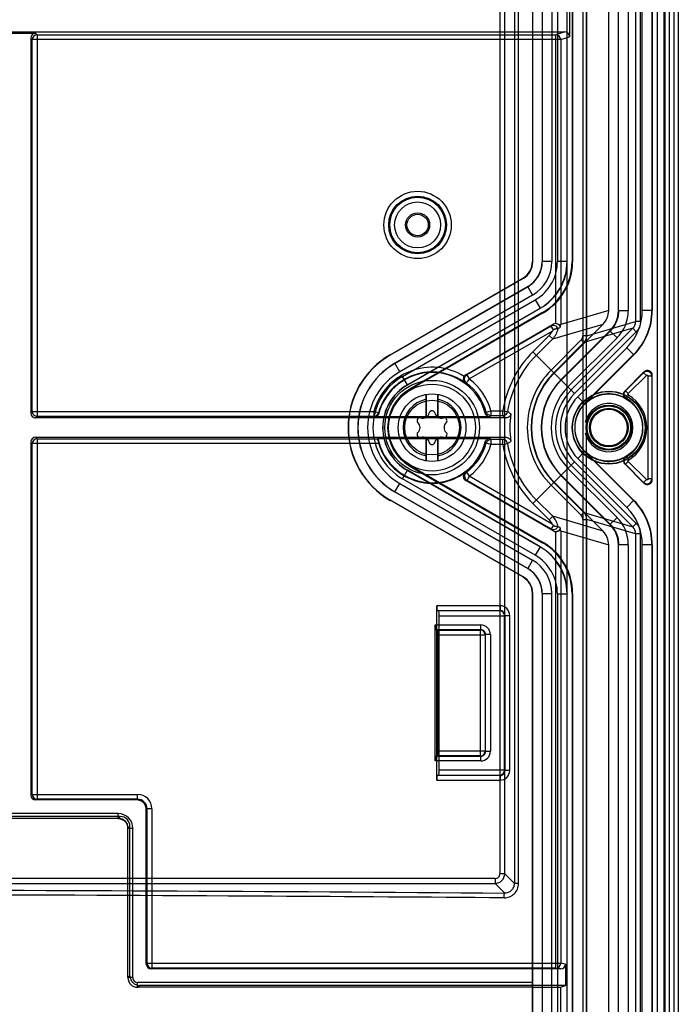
# Model space of a CAD drawing. Header units: millimetres. Extents: x 29 to 244, y 45 to 342.
# Tile 9 of 13: x 176 to 244, y 119 to 221. Entities that reach past the tile are written whole.
import ezdxf

# ---------------------------------------------------------------- set-up
doc = ezdxf.new("R2010")
doc.units = ezdxf.units.MM
doc.header["$LTSCALE"] = 25.054932
doc.layers.get('0').update_dxf_attribs({"linetype": 'CONTINUOUS'})

msp = doc.modelspace()

# ---------------------------------------------------------------- linework, layer by layer
at = {"color": 7, "linetype": 'Continuous'}
for p, q in [((243.86, 337.41), (243.86, 48.81)), ((226.89, 327.57), (226.89, 131.38)), ((227.32, 131.38), (227.32, 327.57)), ((232.32, 327.57), (232.32, 58.55)), ((234, 58.48), (234, 327.52)), ((234.36, 58.11), (234.36, 327.85)), ((225.38, 326.64), (225.38, 132.39)), ((225.88, 132.39), (225.88, 326.64)), ((242.49, 60.48), (242.49, 325.74)), ((242.94, 59.82), (242.94, 326.19)), ((243.44, 59.82), (243.44, 326.19)), ((241.66, 323.41), (241.66, 62.81)), ((242.36, 318.11), (242.36, 71.47)), ((239.44, 314.26), (239.44, 189.61)), ((239.94, 189.61), (239.94, 314.26)), ((233.98, 311.72), (233.98, 188.12)), ((234.38, 188.12), (234.38, 311.72)), ((236.66, 190.76), (236.66, 309.92)), ((237.66, 190.76), (237.66, 309.91)), ((237.68, 190.74), (237.68, 309.94)), ((238.68, 309.94), (238.68, 190.74)), ((240.13, 190.77), (240.13, 309.89)), ((241.13, 309.89), (241.13, 190.77)), ((241.16, 309.91), (241.16, 190.76)), ((228.76, 295.07), (228.76, 195.82)), ((228.79, 195.8), (228.79, 295.09)), ((229.76, 295.07), (229.76, 195.82)), ((229.77, 295.08), (229.77, 195.81)), ((230.77, 295.08), (230.77, 195.81)), ((231.34, 295.07), (231.34, 195.83)), ((232.34, 195.83), (232.34, 295.07)), ((232.36, 195.82), (232.36, 295.07)), ((232.86, 295.07), (232.86, 195.82)), ((232.91, 295.09), (232.91, 195.79)), ((232.6, 222.11), (232.6, 219.11)), ((132.21, 219.61), (232.1, 219.61)), ((174.02, 219.47), (177.3, 219.47)), ((177.46, 219.31), (177.3, 219.47)), ((232.1, 219.61), (231.18, 219.31)), ((176.8, 218.97), (176.8, 180.11)), ((176.8, 218.97), (176.96, 218.81)), ((231.68, 218.81), (176.96, 218.81)), ((176.96, 180.28), (176.96, 218.81)), ((177.46, 219.31), (231.18, 219.31)), ((177.46, 219.31), (177.46, 179.78)), ((231.18, 189.39), (231.18, 219.31)), ((231.68, 218.81), (232.6, 219.11)), ((231.68, 218.81), (231.68, 189.29)), ((228.79, 195.8), (228.76, 195.82)), ((229.77, 195.81), (229.76, 195.82)), ((230.77, 195.81), (229.77, 195.81)), ((232.34, 195.83), (231.34, 195.83)), ((232.36, 195.82), (232.34, 195.83)), ((232.86, 195.82), (232.91, 195.79)), ((214.01, 186.15), (227.76, 194.09)), ((227.79, 194.07), (214.02, 186.12)), ((227.79, 194.07), (227.76, 194.09)), ((228.26, 193.22), (214.51, 185.28)), ((214.52, 185.27), (228.27, 193.21)), ((228.27, 193.21), (228.26, 193.22)), ((228.27, 193.21), (228.77, 192.35)), ((228.77, 192.35), (215.02, 184.4)), ((215.3, 183.91), (229.04, 191.84)), ((229.04, 191.84), (229.54, 190.98)), ((215.8, 183.04), (229.54, 190.98)), ((229.56, 190.97), (215.81, 183.03)), ((229.56, 190.97), (229.54, 190.98)), ((229.81, 190.54), (216.06, 182.6)), ((229.86, 190.51), (216.08, 182.55)), ((229.81, 190.54), (229.86, 190.51)), ((236.66, 190.76), (231.68, 189.29)), ((237.66, 190.76), (237.68, 190.74)), ((237.68, 190.74), (238.68, 190.74)), ((240.13, 190.77), (241.13, 190.77)), ((241.13, 190.77), (241.16, 190.76)), ((221.84, 184.09), (230.9, 189.32)), ((230.69, 189.12), (221.96, 184.08)), ((230.9, 189.32), (230.69, 189.12)), ((230.92, 188.73), (230.69, 189.12)), ((230.86, 187.81), (236.07, 189.34)), ((231, 184.27), (236.07, 189.34)), ((231.45, 189.29), (231.68, 189.29)), ((239.15, 188.9), (232.76, 182.51)), ((239.15, 188.9), (234.08, 187.42)), ((234.38, 188.12), (239.44, 189.61)), ((239.5, 188.55), (239.15, 188.9)), ((239.94, 189.61), (239.44, 189.61)), ((222.21, 183.65), (230.81, 188.61)), ((230.5, 188.16), (228.8, 186.47)), ((230.86, 187.81), (229.16, 186.11)), ((230.86, 187.81), (230.49, 188.17)), ((236.78, 188.63), (231.71, 183.56)), ((231.73, 183.54), (236.81, 188.62)), ((232.43, 182.84), (237.51, 187.92)), ((239.5, 188.55), (233.11, 182.16)), ((234.38, 188.12), (233.98, 188.12)), ((236.78, 188.63), (236.81, 188.62)), ((237.51, 187.92), (236.81, 188.62)), ((230.69, 184.58), (233.8, 187.7)), ((230.97, 184.3), (234.08, 187.42)), ((238.52, 186.88), (233.46, 181.81)), ((233.8, 187.7), (234.08, 187.42)), ((239.23, 186.17), (238.52, 186.88)), ((214.02, 186.12), (214.01, 186.15)), ((233.11, 182.16), (228.8, 186.47)), ((234.16, 181.11), (239.23, 186.17)), ((234.18, 181.09), (239.25, 186.16)), ((239.23, 186.17), (239.25, 186.16)), ((215.02, 184.4), (214.51, 185.28)), ((215.81, 183.03), (215.3, 183.91)), ((221.96, 184.08), (221.84, 184.09)), ((221.96, 184.08), (222.21, 183.65)), ((240.3, 184.38), (238.34, 182.41)), ((238.39, 182.42), (240.27, 184.29)), ((238.68, 182.14), (240.55, 184.01)), ((240.3, 184.38), (240.27, 184.29)), ((240.27, 184.29), (240.55, 184.01)), ((241.12, 183.94), (240.72, 183.94)), ((240.72, 173.29), (240.72, 183.94)), ((241.12, 183.94), (241.16, 184.03)), ((241.12, 183.94), (241.12, 173.29)), ((241.16, 173.2), (241.16, 184.03)), ((221.78, 183.25), (221.91, 183.25)), ((216.06, 182.6), (216.08, 182.55)), ((217.79, 179.73), (217.79, 182.07)), ((218.93, 182.07), (218.93, 179.73)), ((233.46, 181.81), (234.18, 181.09)), ((238.39, 182.42), (238.34, 182.41)), ((238.39, 182.42), (238.68, 182.14)), ((238.49, 181.64), (238.43, 181.63)), ((238.49, 181.64), (238.7, 181.98)), ((217.76, 179.7), (217.76, 181.55)), ((218.96, 181.55), (218.96, 179.7)), ((176.96, 180.28), (176.8, 180.11)), ((176.96, 180.28), (212.32, 180.28)), ((177.3, 179.61), (177.46, 179.78)), ((226.02, 179.61), (177.3, 179.61)), ((212.32, 179.78), (177.46, 179.78)), ((212.8, 180.15), (212.32, 180.28)), ((212.32, 180.28), (212.32, 179.78)), ((212.32, 179.78), (212.36, 179.73)), ((224.35, 179.73), (212.36, 179.73)), ((223.97, 180.22), (224.45, 180.36)), ((224.45, 180.36), (225.69, 180.36)), ((224.45, 180.36), (224.45, 179.86)), ((224.45, 179.86), (225.69, 179.86)), ((225.69, 180.36), (226.18, 180.28)), ((225.69, 179.86), (225.69, 180.36)), ((177.3, 177.61), (226.02, 177.61)), ((177.46, 177.45), (177.3, 177.61)), ((217.76, 175.67), (217.76, 177.52)), ((218.96, 177.52), (218.96, 175.67)), ((176.8, 177.11), (176.96, 176.95)), ((176.8, 177.11), (176.8, 140.53)), ((212.83, 176.95), (176.96, 176.95)), ((176.96, 140.61), (176.96, 176.95)), ((177.46, 177.45), (212.71, 177.45)), ((177.46, 177.45), (177.46, 140.11)), ((212.76, 177.5), (224.35, 177.5)), ((217.79, 175.16), (217.79, 177.5)), ((218.93, 177.5), (218.93, 175.16)), ((224.45, 176.87), (223.97, 177.01)), ((225.69, 177.37), (224.45, 177.37)), ((224.45, 177.37), (224.45, 176.87)), ((225.69, 176.87), (224.45, 176.87)), ((225.69, 176.87), (225.69, 177.37)), ((225.69, 176.87), (226.18, 176.95)), ((234.16, 176.12), (233.46, 175.41)), ((234.16, 176.12), (234.18, 176.14)), ((239.23, 171.06), (234.16, 176.12)), ((239.25, 171.07), (234.17, 176.15)), ((238.49, 175.59), (238.43, 175.6)), ((238.49, 175.59), (238.7, 175.25)), ((216.06, 174.63), (216.08, 174.68)), ((216.06, 174.63), (229.81, 166.69)), ((216.08, 174.68), (229.86, 166.72)), ((228.8, 170.76), (233.11, 175.07)), ((239.15, 168.33), (232.76, 174.72)), ((233.11, 175.07), (239.5, 168.68)), ((233.46, 175.41), (238.52, 170.35)), ((238.34, 174.81), (240.3, 172.85)), ((238.39, 174.81), (238.68, 175.09)), ((240.27, 172.93), (238.39, 174.81)), ((240.55, 173.22), (238.68, 175.09)), ((215.3, 173.32), (215.81, 174.2)), ((215.8, 174.18), (229.54, 166.25)), ((229.56, 166.26), (215.81, 174.2)), ((221.91, 173.98), (221.79, 173.97)), ((221.91, 173.98), (222.21, 173.58)), ((230.81, 168.62), (222.21, 173.58)), ((231.71, 173.66), (236.78, 168.59)), ((231.73, 173.68), (236.81, 168.6)), ((237.51, 169.31), (232.43, 174.39)), ((214.51, 171.95), (215.02, 172.83)), ((215.02, 172.83), (228.77, 164.88)), ((229.04, 165.38), (215.3, 173.32)), ((221.84, 173.14), (221.96, 173.15)), ((230.9, 167.91), (221.84, 173.14)), ((221.96, 173.15), (230.69, 168.11)), ((233.8, 169.53), (230.69, 172.64)), ((230.97, 172.93), (234.08, 169.81)), ((231, 172.96), (236.07, 167.89)), ((240.27, 172.93), (240.55, 173.22)), ((240.27, 172.93), (240.3, 172.85)), ((241.12, 173.29), (240.72, 173.29)), ((241.16, 173.2), (241.12, 173.29)), ((214.51, 171.95), (228.26, 164.01)), ((228.27, 164.02), (214.52, 171.96)), ((214.01, 171.08), (214.02, 171.11)), ((227.76, 163.14), (214.01, 171.08)), ((227.79, 163.16), (214.02, 171.11)), ((228.8, 170.76), (230.5, 169.06)), ((230.86, 169.42), (229.16, 171.11)), ((238.52, 170.35), (239.23, 171.06)), ((239.23, 171.06), (239.25, 171.07)), ((230.49, 169.05), (230.86, 169.42)), ((236.07, 167.89), (230.86, 169.42)), ((234.08, 169.81), (233.8, 169.53)), ((234.08, 169.81), (239.15, 168.33)), ((230.92, 168.5), (230.69, 168.11)), ((233.98, 169.1), (234.38, 169.1)), ((233.98, 169.1), (233.98, 72.46)), ((239.44, 167.62), (234.38, 169.1)), ((234.38, 72.46), (234.38, 169.1)), ((236.78, 168.59), (236.81, 168.6)), ((236.81, 168.6), (237.51, 169.31)), ((239.5, 168.68), (239.15, 168.33)), ((230.69, 168.11), (230.9, 167.91)), ((231.18, 122.61), (231.18, 167.84)), ((231.68, 167.93), (231.45, 167.93)), ((231.68, 167.93), (236.66, 166.47)), ((231.68, 167.93), (231.68, 123.11)), ((239.94, 167.62), (239.44, 167.62)), ((239.44, 167.62), (239.44, 74.41)), ((239.94, 74.41), (239.94, 167.62)), ((229.81, 166.69), (229.86, 166.72)), ((236.66, 76.78), (236.66, 166.47)), ((237.66, 166.47), (237.68, 166.48)), ((237.66, 76.78), (237.66, 166.47)), ((238.68, 166.48), (237.68, 166.48)), ((237.68, 76.77), (237.68, 166.48)), ((238.68, 166.48), (238.68, 76.77)), ((241.13, 166.46), (240.13, 166.46)), ((240.13, 76.81), (240.13, 166.46)), ((241.13, 166.46), (241.16, 166.47)), ((241.13, 166.46), (241.13, 76.81)), ((241.16, 166.47), (241.16, 76.79)), ((229.54, 166.25), (229.04, 165.38)), ((229.56, 166.26), (229.54, 166.25)), ((228.77, 164.88), (228.27, 164.02)), ((228.27, 164.02), (228.26, 164.01)), ((227.79, 163.16), (227.76, 163.14)), ((228.79, 161.43), (228.76, 161.41)), ((228.76, 102.54), (228.76, 161.41)), ((228.79, 102.52), (228.79, 161.43)), ((229.77, 161.42), (229.76, 161.41)), ((229.76, 161.41), (229.76, 102.54)), ((229.77, 161.42), (230.77, 161.42)), ((229.77, 161.42), (229.77, 102.53)), ((230.77, 102.53), (230.77, 161.42)), ((231.34, 161.4), (232.34, 161.4)), ((231.34, 161.4), (231.34, 102.54)), ((232.36, 161.41), (232.34, 161.4)), ((232.34, 102.54), (232.34, 161.4)), ((232.36, 102.54), (232.36, 161.41)), ((232.86, 161.41), (232.91, 161.44)), ((232.86, 161.41), (232.86, 102.54)), ((232.91, 161.44), (232.91, 102.51)), ((225.4, 160.15), (218.86, 160.15)), ((218.86, 142.08), (218.86, 160.15)), ((218.9, 159.65), (225.4, 159.65)), ((218.9, 159.65), (219.05, 159.62)), ((225.37, 159.62), (219.05, 159.62)), ((225.4, 159.65), (225.37, 159.62)), ((225.37, 159.62), (225.37, 142.61)), ((225.4, 160.15), (225.4, 159.65)), ((225.9, 159.15), (225.87, 159.12)), ((225.9, 159.15), (226.4, 159.15)), ((225.9, 159.15), (225.9, 143.08)), ((226.4, 143.08), (226.4, 159.15)), ((218.68, 158.16), (223.4, 158.16)), ((218.68, 144.07), (218.68, 158.16)), ((219.09, 159.12), (225.87, 159.12)), ((219.09, 143.11), (219.09, 159.12)), ((223.4, 157.66), (223.4, 158.16)), ((225.87, 143.11), (225.87, 159.12)), ((223.4, 157.66), (218.73, 157.66)), ((218.92, 157.62), (218.73, 157.66)), ((218.92, 157.62), (223.37, 157.62)), ((223.87, 157.12), (218.96, 157.12)), ((218.96, 145.11), (218.96, 157.12)), ((223.37, 157.62), (223.4, 157.66)), ((223.37, 144.61), (223.37, 157.62)), ((223.87, 157.12), (223.9, 157.16)), ((223.87, 157.12), (223.87, 145.11)), ((224.4, 157.16), (223.9, 157.16)), ((223.9, 145.07), (223.9, 157.16)), ((224.4, 157.16), (224.4, 145.07)), ((218.96, 145.11), (223.87, 145.11)), ((223.87, 145.11), (223.9, 145.07)), ((223.9, 145.07), (224.4, 145.07)), ((223.4, 144.07), (218.68, 144.07)), ((218.73, 144.57), (218.92, 144.61)), ((218.73, 144.57), (223.4, 144.57)), ((223.37, 144.61), (218.92, 144.61)), ((223.37, 144.61), (223.4, 144.57)), ((223.4, 144.07), (223.4, 144.57)), ((225.87, 143.11), (219.09, 143.11)), ((225.9, 143.08), (225.87, 143.11)), ((226.4, 143.08), (225.9, 143.08)), ((218.86, 142.08), (225.4, 142.08)), ((219.05, 142.61), (218.9, 142.58)), ((225.4, 142.58), (218.9, 142.58)), ((219.05, 142.61), (225.37, 142.61)), ((225.4, 142.58), (225.37, 142.61)), ((225.4, 142.58), (225.4, 142.08)), ((176.96, 140.61), (176.8, 140.53)), ((176.96, 140.61), (187.85, 140.61)), ((177.3, 140.03), (177.46, 140.11)), ((187.77, 140.03), (177.3, 140.03)), ((187.85, 140.11), (177.46, 140.11)), ((187.85, 140.11), (187.77, 140.03)), ((187.85, 140.11), (187.85, 140.61)), ((188.77, 139.03), (188.85, 139.11)), ((188.77, 123.03), (188.77, 139.03)), ((189.35, 139.11), (188.85, 139.11)), ((188.85, 123.11), (188.85, 139.11)), ((189.35, 139.11), (189.35, 122.61)), ((185.87, 138.62), (141.67, 138.62)), ((185.87, 138.12), (141.67, 138.12)), ((186.07, 138.32), (141.87, 138.32)), ((185.87, 138.12), (185.87, 138.62)), ((186.07, 138.32), (185.87, 138.12)), ((186.87, 137.12), (187.07, 137.32)), ((186.87, 137.12), (187.37, 137.12)), ((186.87, 121.62), (186.87, 137.12)), ((187.07, 121.82), (187.07, 137.32)), ((187.37, 121.62), (187.37, 137.12)), ((224.88, 131.89), (129.21, 131.89)), ((224.88, 131.89), (224.88, 131.39)), ((225.88, 132.39), (225.38, 132.39)), ((225.88, 132.39), (226.89, 131.38)), ((129.71, 131.39), (224.88, 131.39)), ((225.88, 130.39), (224.88, 131.39)), ((227.32, 131.38), (226.89, 131.38)), ((188.85, 123.11), (188.77, 123.03)), ((188.85, 123.11), (231.68, 123.11)), ((189.27, 122.53), (189.35, 122.61)), ((231.68, 122.53), (189.27, 122.53)), ((231.18, 122.61), (189.35, 122.61)), ((231.18, 122.61), (231.68, 122.53)), ((232.18, 123.03), (231.68, 123.11)), ((232.18, 123.03), (232.18, 120.82)), ((187.07, 121.82), (186.87, 121.62)), ((187.37, 121.62), (186.87, 121.62)), ((228.76, 121.12), (187.87, 121.12)), ((187.87, 120.62), (187.87, 121.12)), ((187.87, 120.62), (188.07, 120.82)), ((228.77, 120.62), (187.87, 120.62)), ((232.18, 120.82), (188.07, 120.82)), ((228.77, 120.62), (228.79, 120.65)), ((228.79, 120.65), (231.65, 120.65)), ((231.65, 120.65), (232.18, 120.82)), ((231.65, 120.65), (231.65, 95.36))]:
    msp.add_line(p, q, dxfattribs=at)
msp.add_lwpolyline([(185.87, 138.12), (186.25, 138.05), (186.57, 137.83), (186.79, 137.51), (186.87, 137.12)], dxfattribs=at)
for centre, radius in [((216.86, 199.61), 3.49), ((216.86, 199.61), 2.99), ((216.86, 199.61), 2.88), ((216.86, 199.61), 2.38), ((216.86, 199.61), 1.25), ((216.86, 199.61), 1.11), ((218.36, 178.61), 4.9), ((218.36, 178.61), 4.5), ((218.36, 178.61), 3.5), ((236.66, 178.61), 3.78), ((236.66, 178.61), 3.75), ((236.66, 178.61), 3.49), ((218.36, 178.61), 2.83), ((236.66, 178.61), 2.34), ((236.66, 178.61), 2.27), ((236.66, 178.61), 2.25), ((236.66, 178.61), 2), ((236.66, 178.61), 1.92), ((236.66, 178.61), 1.9)]:
    msp.add_circle(centre, radius, dxfattribs=at)
for centre, radius, start, end in [((177.46, 218.81), 0.5, 90.0206, 179.9794), ((231.18, 218.81), 0.5, 0.0255, 89.9017), ((226.77, 195.81), 3, 299.994, 0.0096), ((226.77, 195.81), 4, 300.0051, 359.9954), ((226.74, 195.83), 4.6, 299.9945, 0.0067), ((226.74, 195.83), 5.6, 300.0013, 359.9987), ((234.68, 190.74), 4, 314.9997, 0.0003), ((234.63, 190.77), 5.5, 314.9995, 0.0004), ((234.63, 190.77), 6.5, 315.0009, 359.9991), ((229.44, 189.22), 2, 314.9845, 349.6362), ((231.15, 188.89), 0.502, 87.1727, 120.0057), ((229.68, 189.29), 2, 352.6764, 0.0114), ((238.44, 189.61), 1, 314.9298, 359.9604), ((229.44, 189.23), 1.5, 314.999, 335.7186), ((228.39, 190.8), 3.27, 317.8858, 320.7324), ((233.38, 188.12), 0.6, 314.9772, 359.9952), ((233.38, 188.12), 1, 315.0269, 0.0151), ((218.36, 178.61), 8.7, 120, 240), ((218.36, 178.61), 8.67, 120, 240), ((236.66, 178.61), 11.11, 135, 170.9627), ((236.66, 178.61), 10.61, 135, 170.9627), ((218.36, 178.61), 7.7, 120, 240), ((218.36, 178.61), 7.68, 120, 240), ((218.36, 178.61), 6.26, 58.0649, 164.5737), ((218.36, 178.61), 6.68, 119.999, 240.001), ((218.36, 178.61), 6.12, 119.9984, 240.0016), ((218.36, 178.61), 5.76, 53.6133, 164.5737), ((218.36, 178.61), 5.71, 15.0577, 164.9423), ((222.09, 183.65), 0.5, 119.9818, 146.7668), ((218.36, 178.61), 6.34, 15.9674, 52.533), ((236.66, 178.61), 8.44, 134.9997, 225.0003), ((236.66, 178.61), 8.04, 135, 225), ((236.66, 178.61), 8, 135, 225), ((240.62, 183.94), 0.5, 0.0524, 134.9476), ((240.66, 184.03), 0.5, 359.9684, 135.0316), ((218.36, 178.61), 5.12, 120, 240), ((218.36, 178.61), 5.1, 120, 240), ((218.36, 178.61), 5.84, 15.9674, 52.5329), ((236.66, 178.61), 7, 135, 225), ((236.66, 178.61), 6.97, 135, 225), ((236.66, 178.61), 5.97, 135, 225), ((218.36, 178.61), 4.6, 120, 240), ((218.36, 178.61), 4.55, 120, 240), ((236.66, 178.61), 5.51, 135, 225), ((236.66, 178.61), 5.01, 135, 225), ((236.66, 178.61), 4.53, 134.9954, 225.0046), ((236.66, 178.61), 3.5, 59.3667, 135), ((236.66, 178.61), 3.54, 301.194, 58.806), ((236.66, 178.61), 3.94, 301.1979, 58.8038), ((218.36, 178.61), 3, 101.537, 258.463), ((218.36, 178.61), 3, 281.537, 78.463), ((236.66, 178.61), 3.53, 135, 225), ((236.66, 178.61), 2.5, 192.346, 167.526), ((177.46, 180.28), 0.5, 180.0206, 269.9794), ((212.32, 180.28), 0.5, 270.1469, 344.692), ((217.1, 179.34), 0.3, 73.5312, 226.4688), ((217.38, 180.3), 0.7, 253.5312, 346.4688), ((218.36, 180.06), 0.3, 13.5312, 166.4688), ((219.33, 180.3), 0.7, 193.5312, 286.4688), ((219.61, 179.34), 0.3, 313.5312, 106.4688), ((224.46, 180.36), 0.5, 195.6705, 269.6716), ((225.69, 180.36), 0.5, 270.3557, 351.2798), ((236.66, 178.61), 10.24, 171.9714, 188.0286), ((216.41, 178.61), 0.7, 313.5312, 46.4688), ((220.3, 178.61), 0.7, 133.5312, 226.4688), ((217.1, 177.89), 0.3, 133.5312, 286.4688), ((217.38, 176.93), 0.7, 13.5312, 106.4688), ((219.33, 176.93), 0.7, 73.5312, 166.4688), ((219.61, 177.89), 0.3, 253.5312, 46.4688), ((177.46, 176.95), 0.5, 90.0206, 179.9794), ((218.36, 178.61), 5.71, 191.2441, 344.9423), ((218.36, 178.61), 5.77, 196.7768, 306.5068), ((218.36, 177.16), 0.3, 193.5312, 346.4688), ((218.36, 178.61), 5.84, 307.4671, 344.0326), ((218.36, 178.61), 6.34, 307.467, 344.0326), ((224.46, 176.87), 0.5, 90.3458, 164.3455), ((225.69, 176.87), 0.5, 8.7338, 89.6445), ((236.66, 178.61), 11.11, 189.0373, 225), ((236.66, 178.61), 10.61, 189.0373, 225), ((238.69, 175.17), 0.5, 120.5136, 225.0079), ((222.09, 173.57), 0.5, 126.4941, 240.009), ((222.22, 173.58), 0.5, 127.5031, 239.9639), ((240.62, 173.29), 0.5, 225.0519, 359.9481), ((240.66, 173.2), 0.5, 224.9684, 0.0316), ((234.63, 166.46), 6.5, 0.0009, 44.9991), ((229.44, 168), 2, 10.3884, 44.991), ((233.38, 169.1), 0.6, 0.0194, 45.0083), ((233.38, 169.11), 1, 359.9832, 44.9748), ((234.63, 166.46), 5.5, 359.9995, 45.0004), ((229.44, 168), 1.5, 24.28, 45.0029), ((228.41, 166.44), 3.24, 39.2534, 42.1223), ((234.68, 166.48), 4, 359.9997, 45.0003), ((238.44, 167.62), 1.5, 0.0119, 45.022), ((229.68, 167.93), 2, 359.9886, 7.3237), ((238.44, 167.62), 1, 0.0556, 45.0542), ((226.74, 161.4), 4.6, 359.9945, 60.0067), ((226.74, 161.4), 5.6, 0.0013, 59.9987), ((226.77, 161.42), 4, 0.0051, 59.9954), ((226.77, 161.42), 3, 359.994, 60.0096), ((225.37, 159.12), 0.5, 0.0206, 89.9794), ((225.4, 159.15), 1, 359.997, 90.0022), ((225.4, 159.15), 0.5, 359.9711, 90.0288), ((223.4, 157.16), 1, 0.0008, 89.9998), ((223.37, 157.12), 0.5, 0.0206, 89.9794), ((223.4, 157.16), 0.5, 359.9712, 90.0289), ((223.37, 145.11), 0.5, 270.0209, 359.979), ((223.4, 145.07), 1, 270.0008, 359.9998), ((223.4, 145.07), 0.5, 269.9712, 0.0289), ((225.37, 143.11), 0.5, 270.0209, 359.9791), ((225.4, 143.08), 1, 269.9964, 0.0029), ((225.4, 143.07), 0.5, 269.9711, 0.0288), ((177.46, 140.61), 0.5, 180.0079, 269.9853), ((187.85, 139.11), 1.5, 0.0025, 89.9982), ((187.85, 139.11), 1, 359.9958, 90.0042), ((185.87, 137.12), 1.5, 359.9967, 90.0039), ((185.87, 137.12), 1, 359.9842, 90.0159), ((224.88, 132.39), 1, 270.0784, 359.9216), ((224.88, 132.39), 0.499, 269.9675, 0.031), ((189.35, 123.11), 0.5, 180.0052, 269.9948), ((231.18, 123.11), 0.5, 270.0708, 0.0089), ((187.87, 121.62), 1, 179.9951, 270.0039), ((187.87, 121.62), 0.5, 179.9925, 270.0064)]:
    msp.add_arc(centre, radius, start, end, dxfattribs=at)
for centre, major_axis, ratio, start_param, end_param in [((177.3, 218.97), (-0.354, 0.354), 0.999695, -0.785246, 0.785246), ((232.09, 219.11), (0.475, 0.158), 0.998478, -0.32105, 1.248833), ((226.76, 195.82), (1.73, -1), 0.999797, -0.523511, 0.523511), ((226.79, 195.8), (-1.73, 1), 0.999797, 2.618082, 3.665103), ((226.76, 195.82), (2.6, -1.5), 0.999797, -0.523511, 0.523511), ((226.76, 195.82), (-4.85, 2.8), 0.999797, 2.618082, 3.665103), ((226.76, 195.82), (5.28, -3.05), 0.999797, -0.523511, 0.523511), ((226.81, 195.79), (5.28, -3.05), 0.999797, -0.523511, 0.523511), ((234.65, 190.75), (1.92, 0.56), 0.998512, -1.070142, -0.284969), ((234.66, 190.76), (-2.77, 1.15), 0.999822, 2.748957, 3.534229), ((234.66, 190.76), (6.01, -2.49), 0.999822, -0.392636, 0.392636), ((177.3, 180.11), (0.354, 0.354), 0.999695, -3.926839, -2.356347), ((177.3, 177.11), (-0.354, 0.354), 0.999695, -0.785246, 0.785246), ((234.66, 166.47), (6.01, 2.49), 0.999822, -0.392636, 0.392636), ((234.66, 166.47), (-2.77, -1.15), 0.999822, 2.748957, 3.534229), ((231.15, 168.34), (0.361, -0.348), 0.997366, -1.32778, -0.753754), ((234.65, 166.47), (1.92, -0.56), 0.998512, 0.284969, 1.070142), ((226.76, 161.41), (5.28, 3.05), 0.999797, -0.523511, 0.523511), ((226.81, 161.44), (5.28, 3.05), 0.999797, -0.523511, 0.523511), ((226.76, 161.41), (-4.85, -2.8), 0.999797, 2.618082, 3.665103), ((226.76, 161.41), (2.6, 1.5), 0.999797, -0.523511, 0.523511), ((226.76, 161.41), (1.73, 1), 0.999797, -0.523511, 0.523511), ((226.79, 161.43), (-1.73, -1), 0.999797, 2.618082, 3.665103), ((218.9, 160.15), (0, 0.5), 0.087489, -4.712389, -3.159046), ((219.05, 159.12), (0, 0.5), 0.087489, -1.570796, -0.017453), ((218.73, 158.16), (0, 0.5), 0.087489, -4.712389, -3.159046), ((218.92, 157.12), (0, 0.5), 0.087489, -1.570796, -0.017453), ((218.92, 145.11), (0, 0.5), 0.087489, -3.124139, -1.570796), ((218.73, 144.07), (0, 0.5), 0.087489, 0.017453, 1.570796), ((219.05, 143.11), (0, 0.5), 0.087489, -3.124139, -1.570796), ((218.9, 142.08), (0, 0.5), 0.087489, 0.017453, 1.570796), ((177.3, 140.53), (0.447, 0.224), 0.99981, 2.678052, 4.248696), ((187.77, 139.03), (-0.707, -0.707), 0.999924, 2.356233, 3.926953), ((186.07, 137.32), (0.707, 0.707), 0.999695, -0.785246, 0.785246), ((189.27, 123.03), (0.354, 0.354), 0.999924, 2.356233, 3.926953), ((231.68, 123.03), (0.494, -0.082), 0.998592, -1.405563, 0.164776), ((188.07, 121.82), (-0.707, -0.707), 0.999695, -0.785246, 0.785246), ((228.77, 121.12), (0, 0.5), 0.017455, -4.712388, -3.124139)]:
    msp.add_ellipse(centre, major_axis=major_axis, ratio=ratio, start_param=start_param, end_param=end_param, dxfattribs=at)
for points, knots in [([(237.68, 190.74), (237.68, 190.55), (237.64, 190.16), (237.47, 189.59), (237.19, 189.07), (236.94, 188.76), (236.81, 188.62)], [0, 0, 0, 0, 0.250003, 0.500005, 0.750004, 1, 1, 1, 1]), ([(231.41, 188.86), (231.38, 188.93), (231.3, 189.05), (231.11, 189.17), (230.89, 189.2), (230.75, 189.15), (230.69, 189.12)], [0, 0, 0, 0, 0.250021, 0.500128, 0.750048, 1, 1, 1, 1]), ([(231.41, 188.86), (231.4, 188.86), (231.38, 188.86), (231.34, 188.86), (231.28, 188.85), (231.22, 188.84), (231.16, 188.83), (231.1, 188.82), (231.04, 188.8), (230.99, 188.79), (230.95, 188.76), (230.92, 188.74), (230.92, 188.73)], [0, 0, 0, 0, 0.042615, 0.127896, 0.238032, 0.358982, 0.482661, 0.603374, 0.716823, 0.821033, 0.916137, 1, 1, 1, 1]), ([(231.45, 189.29), (231.43, 189.31), (231.37, 189.35), (231.27, 189.38), (231.21, 189.39), (231.18, 189.39)], [0, 0, 0, 0, 0.34073, 0.677011, 1, 1, 1, 1]), ([(231.41, 188.86), (231.44, 188.88), (231.49, 188.92), (231.58, 188.98), (231.63, 189.02), (231.66, 189.04)], [0, 0, 0, 0, 0.334828, 0.668185, 1, 1, 1, 1]), ([(231.66, 189.04), (231.66, 189.04), (231.65, 189.06), (231.64, 189.08), (231.61, 189.13), (231.58, 189.18), (231.53, 189.24), (231.48, 189.28), (231.45, 189.29)], [0, 0, 0, 0, 0.032429, 0.130031, 0.277561, 0.470312, 0.709143, 1, 1, 1, 1]), ([(221.67, 183.93), (221.63, 183.87), (221.59, 183.75), (221.58, 183.56), (221.64, 183.38), (221.73, 183.29), (221.78, 183.25)], [0, 0, 0, 0, 0.258176, 0.510411, 0.753864, 1, 1, 1, 1]), ([(221.78, 183.4), (221.75, 183.45), (221.71, 183.56), (221.71, 183.74), (221.79, 183.94), (221.9, 184.04), (221.96, 184.08)], [0, 0, 0, 0, 0.21622, 0.441535, 0.703673, 1, 1, 1, 1]), ([(222.21, 183.65), (222.17, 183.59), (222.09, 183.49), (222, 183.35), (221.94, 183.3), (221.92, 183.25), (221.91, 183.25)], [0, 0, 0, 0, 0.443102, 0.759876, 0.944869, 1, 1, 1, 1]), ([(240.55, 184.01), (240.57, 184.03), (240.62, 184.05), (240.7, 184.02), (240.72, 183.97), (240.72, 183.94)], [0, 0, 0, 0, 0.338405, 0.65977, 1, 1, 1, 1]), ([(221.91, 183.25), (221.9, 183.26), (221.87, 183.28), (221.84, 183.31), (221.82, 183.34), (221.8, 183.37), (221.79, 183.39), (221.78, 183.4)], [0, 0, 0, 0, 0.242602, 0.462065, 0.66206, 0.841856, 1, 1, 1, 1]), ([(217.76, 181.55), (217.76, 181.59), (217.76, 181.65), (217.76, 181.74), (217.76, 181.83), (217.76, 181.9), (217.76, 181.94), (217.76, 181.97), (217.76, 182), (217.77, 182.02), (217.77, 182.04), (217.77, 182.05), (217.77, 182.06), (217.77, 182.06), (217.77, 182.06), (217.77, 182.06), (217.77, 182.06)], [0, 0, 0, 0, 0.192692, 0.37842, 0.550231, 0.701664, 0.767842, 0.826746, 0.877787, 0.920429, 0.954225, 0.978832, 0.987605, 0.994015, 0.998085, 1, 1, 1, 1]), ([(218.94, 182.06), (218.94, 182.06), (218.95, 182.06), (218.95, 182.06), (218.95, 182.06), (218.95, 182.05), (218.95, 182.04), (218.95, 182.02), (218.95, 182), (218.95, 181.97), (218.95, 181.94), (218.95, 181.9), (218.96, 181.83), (218.96, 181.74), (218.96, 181.65), (218.96, 181.59), (218.96, 181.55)], [0, 0, 0, 0, 0.001915, 0.005986, 0.012396, 0.02117, 0.045777, 0.079574, 0.122215, 0.173257, 0.23216, 0.298336, 0.449765, 0.621574, 0.807304, 1, 1, 1, 1]), ([(238.44, 181.62), (238.37, 181.66), (238.26, 181.77), (238.18, 181.99), (238.2, 182.23), (238.28, 182.36), (238.34, 182.41)], [0, 0, 0, 0, 0.256775, 0.503869, 0.750959, 1, 1, 1, 1]), ([(238.49, 181.64), (238.42, 181.68), (238.31, 181.79), (238.23, 182.01), (238.26, 182.24), (238.34, 182.37), (238.39, 182.42)], [0, 0, 0, 0, 0.252255, 0.503644, 0.753124, 1, 1, 1, 1]), ([(238.7, 181.98), (238.68, 181.99), (238.65, 182.02), (238.64, 182.08), (238.66, 182.12), (238.68, 182.14)], [0, 0, 0, 0, 0.323396, 0.645777, 1, 1, 1, 1]), ([(212.84, 180.1), (212.82, 180.03), (212.76, 179.89), (212.58, 179.76), (212.43, 179.73), (212.36, 179.73)], [0, 0, 0, 0, 0.333693, 0.666359, 1, 1, 1, 1]), ([(212.8, 180.15), (212.81, 180.14), (212.82, 180.12), (212.84, 180.11), (212.84, 180.1)], [0, 0, 0, 0, 0.500003, 1, 1, 1, 1]), ([(223.98, 180.22), (223.96, 180.21), (223.94, 180.18), (223.9, 180.14), (223.88, 180.11), (223.87, 180.1)], [0, 0, 0, 0, 0.333244, 0.666673, 1, 1, 1, 1]), ([(224.35, 179.73), (224.28, 179.73), (224.14, 179.76), (223.96, 179.89), (223.89, 180.03), (223.87, 180.1)], [0, 0, 0, 0, 0.333928, 0.666273, 1, 1, 1, 1]), ([(226.52, 180.04), (226.51, 179.97), (226.45, 179.81), (226.26, 179.65), (226.1, 179.61), (226.02, 179.61)], [0, 0, 0, 0, 0.333972, 0.666145, 1, 1, 1, 1]), ([(226.52, 180.04), (226.48, 180.07), (226.41, 180.12), (226.29, 180.2), (226.22, 180.25), (226.18, 180.28)], [0, 0, 0, 0, 0.333355, 0.66669, 1, 1, 1, 1]), ([(226.02, 177.61), (226.1, 177.61), (226.26, 177.57), (226.45, 177.41), (226.51, 177.26), (226.52, 177.18)], [0, 0, 0, 0, 0.334086, 0.666258, 1, 1, 1, 1]), ([(212.71, 177.45), (212.7, 177.43), (212.75, 177.33), (212.76, 177.18), (212.81, 177.03), (212.83, 176.95)], [0, 0, 0, 0, 0.13736, 0.499763, 1, 1, 1, 1]), ([(212.71, 177.45), (212.72, 177.46), (212.74, 177.46), (212.73, 177.49), (212.75, 177.49), (212.76, 177.5)], [0, 0, 0, 0, 0.379898, 0.619999, 1, 1, 1, 1]), ([(223.87, 177.13), (223.89, 177.2), (223.96, 177.33), (224.14, 177.47), (224.28, 177.5), (224.35, 177.5)], [0, 0, 0, 0, 0.333693, 0.666359, 1, 1, 1, 1]), ([(223.87, 177.13), (223.88, 177.12), (223.9, 177.09), (223.94, 177.05), (223.96, 177.02), (223.98, 177.01)], [0, 0, 0, 0, 0.333236, 0.666572, 1, 1, 1, 1]), ([(226.18, 176.95), (226.22, 176.97), (226.29, 177.03), (226.41, 177.11), (226.48, 177.16), (226.52, 177.18)], [0, 0, 0, 0, 0.333226, 0.666603, 1, 1, 1, 1]), ([(217.77, 175.16), (217.77, 175.16), (217.77, 175.16), (217.77, 175.17), (217.77, 175.17), (217.77, 175.18), (217.77, 175.19), (217.77, 175.21), (217.76, 175.23), (217.76, 175.25), (217.76, 175.28), (217.76, 175.33), (217.76, 175.4), (217.76, 175.48), (217.76, 175.58), (217.76, 175.64), (217.76, 175.67)], [0, 0, 0, 0, 0.001915, 0.005986, 0.012396, 0.02117, 0.045777, 0.079574, 0.122215, 0.173257, 0.23216, 0.298336, 0.449765, 0.621574, 0.807304, 1, 1, 1, 1]), ([(218.96, 175.67), (218.96, 175.64), (218.96, 175.58), (218.96, 175.48), (218.96, 175.4), (218.95, 175.33), (218.95, 175.28), (218.95, 175.25), (218.95, 175.23), (218.95, 175.21), (218.95, 175.19), (218.95, 175.18), (218.95, 175.17), (218.95, 175.17), (218.95, 175.16), (218.94, 175.16), (218.94, 175.16)], [0, 0, 0, 0, 0.192692, 0.37842, 0.550231, 0.701664, 0.767842, 0.826746, 0.877787, 0.920429, 0.954225, 0.978832, 0.987605, 0.994015, 0.998085, 1, 1, 1, 1]), ([(234.17, 176.15), (234.44, 175.88), (235.08, 175.42), (236.2, 175.08), (237.37, 175.12), (238.1, 175.4), (238.43, 175.6)], [0, 0, 0, 0, 0.251483, 0.500025, 0.748567, 1, 1, 1, 1]), ([(238.39, 174.81), (238.34, 174.86), (238.26, 174.99), (238.24, 175.23), (238.31, 175.44), (238.43, 175.55), (238.49, 175.59)], [0, 0, 0, 0, 0.252128, 0.503437, 0.752934, 1, 1, 1, 1]), ([(238.39, 174.81), (238.39, 174.81), (238.37, 174.81), (238.35, 174.81), (238.34, 174.81), (238.34, 174.81)], [0, 0, 0, 0, 0.355771, 0.644667, 1, 1, 1, 1]), ([(238.68, 175.09), (238.66, 175.1), (238.64, 175.14), (238.65, 175.2), (238.68, 175.24), (238.7, 175.25)], [0, 0, 0, 0, 0.32229, 0.644455, 1, 1, 1, 1]), ([(222.21, 173.58), (222.17, 173.51), (222.1, 173.38), (222.02, 173.24), (221.98, 173.17), (221.96, 173.15)], [0, 0, 0, 0, 0.494223, 0.854774, 1, 1, 1, 1]), ([(240.72, 173.29), (240.72, 173.26), (240.7, 173.21), (240.62, 173.18), (240.57, 173.2), (240.55, 173.22)], [0, 0, 0, 0, 0.337624, 0.67057, 1, 1, 1, 1]), ([(230.69, 168.11), (230.75, 168.07), (230.9, 168.03), (231.11, 168.06), (231.3, 168.17), (231.38, 168.3), (231.41, 168.36)], [0, 0, 0, 0, 0.250194, 0.500059, 0.750016, 1, 1, 1, 1]), ([(230.92, 168.5), (230.92, 168.48), (230.95, 168.46), (230.99, 168.44), (231.04, 168.42), (231.1, 168.41), (231.16, 168.4), (231.22, 168.39), (231.28, 168.38), (231.34, 168.37), (231.38, 168.37), (231.4, 168.36), (231.41, 168.36)], [0, 0, 0, 0, 0.083564, 0.177326, 0.280913, 0.394241, 0.515076, 0.639352, 0.76093, 0.87175, 0.957505, 1, 1, 1, 1]), ([(231.66, 168.19), (231.63, 168.21), (231.58, 168.25), (231.49, 168.31), (231.44, 168.34), (231.41, 168.36)], [0, 0, 0, 0, 0.331815, 0.665172, 1, 1, 1, 1]), ([(236.81, 168.6), (236.94, 168.47), (237.19, 168.16), (237.47, 167.64), (237.64, 167.07), (237.68, 166.68), (237.68, 166.48)], [0, 0, 0, 0, 0.250003, 0.500005, 0.750004, 1, 1, 1, 1]), ([(231.18, 167.84), (231.21, 167.84), (231.27, 167.85), (231.37, 167.88), (231.43, 167.91), (231.45, 167.93)], [0, 0, 0, 0, 0.328652, 0.664471, 1, 1, 1, 1]), ([(231.45, 167.93), (231.48, 167.95), (231.53, 167.99), (231.58, 168.05), (231.61, 168.1), (231.64, 168.15), (231.65, 168.17), (231.66, 168.19), (231.66, 168.19)], [0, 0, 0, 0, 0.290878, 0.52968, 0.722415, 0.869945, 0.967571, 1, 1, 1, 1]), ([(129.28, 130.74), (137.36, 130.74), (169.56, 130.73), (201.76, 130.58), (225.88, 130.39)], [0, 0, 0, 0, 0.250843, 1, 1, 1, 1]), ([(225.81, 129.89), (226, 129.89), (226.4, 129.96), (226.9, 130.29), (227.24, 130.78), (227.32, 131.18), (227.32, 131.38)], [0, 0, 0, 0, 0.248759, 0.49822, 0.748709, 1, 1, 1, 1]), ([(225.88, 130.39), (226.01, 130.39), (226.28, 130.44), (226.61, 130.65), (226.84, 130.98), (226.89, 131.25), (226.89, 131.38)], [0, 0, 0, 0, 0.24899, 0.498304, 0.748613, 1, 1, 1, 1]), ([(225.81, 129.89), (217.8, 129.95), (185.61, 130.17), (153.42, 130.26), (129.24, 130.24)], [0, 0, 0, 0, 0.24875, 1, 1, 1, 1]), ([(225.81, 129.89), (225.81, 129.95), (225.81, 130.07), (225.83, 130.22), (225.85, 130.32), (225.86, 130.37), (225.88, 130.39), (225.88, 130.39)], [0, 0, 0, 0, 0.368693, 0.674798, 0.89192, 0.959796, 1, 1, 1, 1])]:
    msp.add_open_spline(points, degree=3, knots=knots, dxfattribs=at)
for points in [[(239.94, 189.61), (239.94, 189.41), (239.86, 189.02), (239.64, 188.69), (239.5, 188.55)], [(224.35, 179.73), (224.37, 179.75), (224.4, 179.79), (224.44, 179.84), (224.45, 179.86)], [(225.69, 179.86), (225.75, 179.82), (225.86, 179.74), (225.97, 179.65), (226.02, 179.61)], [(226.02, 177.61), (225.97, 177.57), (225.86, 177.49), (225.75, 177.41), (225.69, 177.37)], [(224.45, 177.37), (224.44, 177.39), (224.4, 177.43), (224.37, 177.48), (224.35, 177.5)]]:
    msp.add_open_spline(points, degree=3, dxfattribs=at)

doc.saveas('drawing.dxf')
